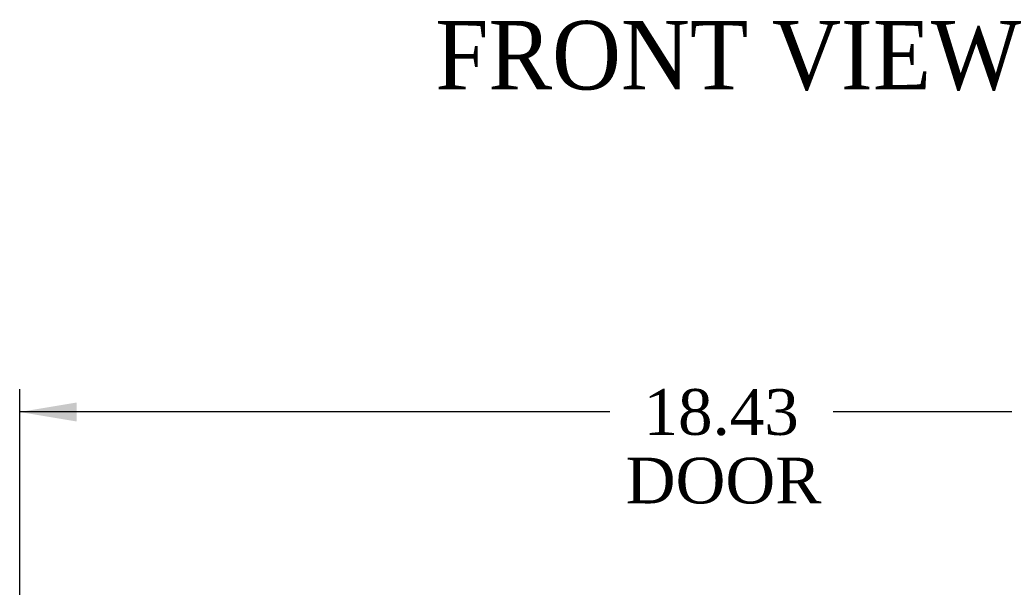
# Model space of a CAD drawing. Header units: inches. Extents: x 1 to 150, y -1 to 99.
# Tile 6 of 17: x 38 to 51, y 24 to 31. Entities that reach past the tile are written whole.
import ezdxf
from ezdxf.enums import TextEntityAlignment as Align

# ---------------------------------------------------------------- set-up
doc = ezdxf.new("R2010")
doc.units = ezdxf.units.IN
doc.header["$MEASUREMENT"] = 0
doc.layers.add('Default', color=7, linetype='Continuous')
doc.styles.add('SEACAD_Times_New_Roman', font='times.ttf')
doc.dimstyles.new('HAMMOND_(STH_-_120x80)', dxfattribs={"dimtxt": 0.6, "dimasz": 0.75, "dimexe": 0.3, "dimexo": 0.3, "dimgap": 0.15, "dimtad": 0, "dimtih": 1, "dimtoh": 1, "dimzin": 0, "dimdsep": 46, "dimtxsty": 'SEACAD_Times_New_Roman', "dimblk1": '_SE_FILLED', "dimblk2": '_SE_FILLED', "dimsah": 1, "dimcen": 0.3, "dimadec": 0, "dimazin": 0, "dimtfac": 0.8, "dimtofl": 0, "dimtmove": 0, "dimatfit": 3, "dimfxl": 1, "dimtolj": 1, "dimtzin": 0, "dimarcsym": 0})

# ---------------------------------------------------------------- blocks, each defined once
blk = doc.blocks.new('DMBLK8206')
at = {"layer": 'Default', "linetype": 'Continuous', "transparency": 16777216}
for points in [[(38.383, 26.256), (37.633, 26.131), (38.383, 26.006)], [(55.313, 26.256), (55.313, 26.006), (56.063, 26.131)]]:
    blk.add_hatch(color=7, dxfattribs=at).paths.add_polyline_path(points)
at = {"layer": 'Default', "color": 7, "linetype": 'Continuous', "transparency": 16777216}
for p, q in [((37.633, 21.237), (37.633, 26.431)), ((56.063, 21.237), (56.063, 26.431)), ((45.38, 26.131), (37.633, 26.131)), ((56.063, 26.131), (48.316, 26.131))]:
    blk.add_line(p, q, dxfattribs=at)
at = {"layer": 'Default', "color": 7, "linetype": 'Continuous', "transparency": 16777216, "style": 'SEACAD_Times_New_Roman'}
for s, p in [('18.43', (45.824, 26.431)), ('DOOR', (45.59, 25.531))]:
    blk.add_text(s, height=0.6, dxfattribs=at).set_placement(p, align=Align.TOP_LEFT)
blk = doc.blocks.new('_SE_FILLED')
at = {"color": 0}
blk.add_line((0, 0), (-1, 0), dxfattribs=at)
blk.add_solid([(0, 0), (-1, -0.1665), (-1, 0.1665), (0, 0)], dxfattribs=at)

msp = doc.modelspace()

# ---------------------------------------------------------------- texts
at = {"layer": 'Default', "color": 7, "linetype": 'Continuous', "style": 'SEACAD_Times_New_Roman'}
msp.add_text('FRONT VIEW', height=0.9, dxfattribs=at).set_placement((43.088, 31.265), align=Align.TOP_LEFT)

# ---------------------------------------------------------------- dimensions: what is measured, and where the dimension line sits
at = {"layer": 'Default', "color": 7, "linetype": 'Continuous'}
dim = msp.add_linear_dim(base=(37.633, 26.131), p1=(56.063, 20.937), p2=(37.633, 20.937), text='\\A1;<>\\PDOOR', dimstyle='HAMMOND_(STH_-_120x80)', dxfattribs=at)
dim.commit()
dim.dimension.update_dxf_attribs({"geometry": 'DMBLK8206', "text_midpoint": (46.848, 26.131), "dimtype": 160})

doc.saveas('drawing.dxf')
